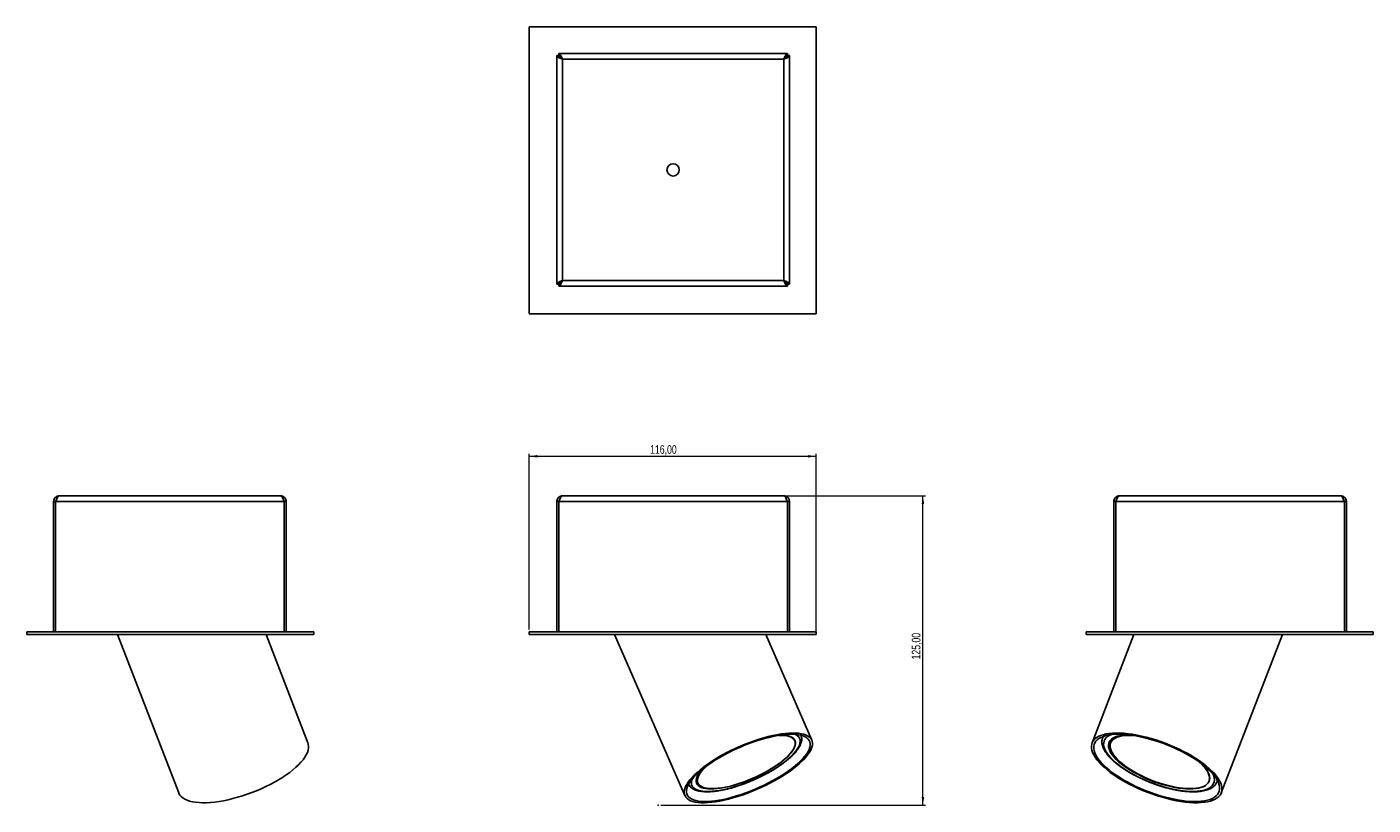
# Model space of a CAD drawing. Header units: millimetres. Extents: x 151 to 695, y 344 to 659.
import ezdxf

# ---------------------------------------------------------------- set-up
doc = ezdxf.new("R2010")
doc.units = ezdxf.units.MM
doc.header["$PDSIZE"] = -1
doc.styles.add('SLDTEXTSTYLE0', font='TXT', dxfattribs={"width": 0.75})
doc.dimstyles.new('SLDDIMSTYLE0', dxfattribs={"dimtxt": 3.5, "dimasz": 3.302, "dimexe": 0, "dimexo": 0.0625, "dimgap": 0.875, "dimtad": 1, "dimrnd": 1e-09, "dimzin": 12, "dimdsep": 46, "dimtxsty": 'SLDTEXTSTYLE0', "dimsah": 1, "dimcen": 0.09, "dimadec": 0, "dimazin": 3, "dimtfac": 1, "dimtofl": 0, "dimtmove": 0, "dimatfit": 3, "dimfxl": 0, "dimfrac": 2, "dimtolj": 1, "dimtzin": 12, "dimarcsym": 0})

# ---------------------------------------------------------------- blocks, each defined once
blk = doc.blocks.new('_D')
at = {"color": 7, "linetype": 'Continuous', "lineweight": 0}
for p, q in [((457.77, 469.22), (514.04, 469.22)), ((513.04, 344.22), (513.04, 469.22)), ((407.09, 344.22), (514.04, 344.22))]:
    blk.add_line(p, q, dxfattribs=at)
at = {"color": 7, "linetype": 'Continuous', "lineweight": 18}
for points in [[(513.04, 469.22), (512.53, 465.92), (513.55, 465.92)], [(513.04, 344.22), (513.55, 347.52), (512.53, 347.52)]]:
    blk.add_solid(points, dxfattribs=at)
at = {"color": 7, "linetype": 'Continuous', "lineweight": 18, "insert": (508.53, 403.1), "char_height": 3.5, "attachment_point": 1, "rotation": 90, "style": 'SLDTEXTSTYLE0'}
blk.add_mtext('125,00', dxfattribs=at)
blk = doc.blocks.new('_D_1')
at = {"color": 7, "linetype": 'Continuous', "lineweight": 0}
for p, q in [((353.87, 415.22), (353.87, 486.22)), ((353.87, 485.22), (469.87, 485.22)), ((469.87, 414.22), (469.87, 486.22))]:
    blk.add_line(p, q, dxfattribs=at)
at = {"color": 7, "linetype": 'Continuous', "lineweight": 18}
for points in [[(353.87, 485.22), (357.17, 484.71), (357.17, 485.73)], [(469.87, 485.22), (466.56, 485.73), (466.56, 484.71)]]:
    blk.add_solid(points, dxfattribs=at)
at = {"color": 7, "linetype": 'Continuous', "lineweight": 18, "insert": (402.78, 489.73), "char_height": 3.5, "attachment_point": 1, "style": 'SLDTEXTSTYLE0'}
blk.add_mtext('116,00', dxfattribs=at)

msp = doc.modelspace()

# ---------------------------------------------------------------- linework, layer by layer
at = {"color": 7, "linetype": 'Continuous', "lineweight": 25}
for p, q in [((469.865, 658.811), (353.865, 658.811)), ((353.865, 658.811), (353.865, 542.811)), ((469.865, 542.811), (469.865, 658.811)), ((365.865, 648.011), (365.865, 647.211)), ((458.265, 648.011), (365.865, 648.011)), ((458.265, 648.011), (458.265, 647.211)), ((365.065, 647.211), (365.065, 554.811)), ((365.065, 647.211), (365.865, 647.211)), ((367.365, 645.711), (367.365, 556.311)), ((456.765, 645.711), (367.365, 645.711)), ((456.765, 556.311), (456.765, 645.711)), ((459.065, 647.211), (458.265, 647.211)), ((459.065, 554.811), (459.065, 647.211)), ((366.865, 555.984), (366.865, 555.811)), ((366.865, 555.811), (367.039, 555.811)), ((367.365, 556.311), (456.765, 556.311)), ((365.065, 554.811), (365.865, 554.811)), ((365.865, 554.011), (365.865, 554.811)), ((365.865, 554.011), (458.265, 554.011)), ((458.265, 554.011), (458.265, 554.811)), ((459.065, 554.811), (458.265, 554.811)), ((353.865, 542.811), (469.865, 542.811)), ((163.991, 469.217), (253.391, 469.217)), ((367.365, 469.217), (456.765, 469.217)), ((592.481, 469.217), (681.881, 469.217)), ((161.691, 466.917), (162.491, 466.917)), ((161.691, 466.917), (161.691, 414.217)), ((162.491, 466.917), (162.491, 414.217)), ((162.491, 466.917), (254.891, 466.917)), ((254.891, 466.917), (254.891, 414.217)), ((255.691, 466.917), (254.891, 466.917)), ((255.691, 466.917), (255.691, 414.217)), ((365.065, 466.917), (365.865, 466.917)), ((365.065, 466.917), (365.065, 414.217)), ((365.865, 466.917), (365.865, 414.217)), ((365.865, 466.917), (458.265, 466.917)), ((458.265, 466.917), (458.265, 414.217)), ((459.065, 466.917), (458.265, 466.917)), ((459.065, 466.917), (459.065, 414.217)), ((590.181, 466.917), (590.981, 466.917)), ((590.181, 466.917), (590.181, 414.217)), ((590.981, 466.917), (590.981, 414.217)), ((590.981, 466.917), (683.381, 466.917)), ((683.381, 466.917), (683.381, 414.217)), ((684.181, 466.917), (683.381, 466.917)), ((684.181, 466.917), (684.181, 414.217)), ((150.891, 414.217), (150.891, 413.217)), ((150.891, 414.217), (266.891, 414.217)), ((266.891, 414.217), (266.891, 413.217)), ((353.865, 414.217), (353.865, 413.217)), ((353.865, 414.217), (469.865, 414.217)), ((469.865, 414.217), (469.865, 413.217)), ((578.981, 414.217), (578.981, 413.217)), ((578.981, 414.217), (694.981, 414.217)), ((694.981, 414.217), (694.981, 413.217)), ((150.891, 413.217), (266.891, 413.217)), ((187.515, 413.217), (212.226, 349.18)), ((264.471, 369.34), (247.54, 413.217)), ((353.865, 413.217), (469.865, 413.217)), ((388.379, 413.217), (416.821, 348.059)), ((468.145, 370.462), (449.482, 413.217)), ((578.981, 413.217), (694.981, 413.217)), ((598.332, 413.217), (581.401, 369.34)), ((633.646, 349.18), (658.357, 413.217)), ((461.254, 370.195), (460.927, 370.945)), ((463.751, 372.401), (463.727, 372.459)), ((585.924, 371.921), (585.747, 371.534)), ((589.181, 370.202), (588.847, 369.338)), ((421.675, 353.947), (422.052, 353.083)), ((631.858, 353.607), (632.039, 354.138)), ((418.366, 352.642), (418.398, 352.572))]:
    msp.add_line(p, q, dxfattribs=at)
at = {"color": 7, "linetype": 'Continuous', "lineweight": 25, "flags": 128}
for points in [[(425.647, 360.53), (427.131, 361.552), (428.698, 362.561), (430.338, 363.552), (432.043, 364.521), (433.803, 365.461), (435.61, 366.369), (437.454, 367.238), (439.324, 368.065), (441.212, 368.845), (443.106, 369.574), (444.996, 370.248), (446.874, 370.863), (448.728, 371.416), (450.548, 371.904), (452.326, 372.325), (454.051, 372.677), (455.714, 372.956), (457.307, 373.163), (458.82, 373.295), (460.247, 373.353), (461.578, 373.335), (462.808, 373.242), (463.929, 373.075), (464.936, 372.834), (465.824, 372.52), (466.586, 372.136), (467.22, 371.683), (467.722, 371.164), (468.089, 370.581), (468.32, 369.938), (468.413, 369.238), (468.367, 368.484), (468.184, 367.682), (467.863, 366.834), (467.407, 365.946), (466.818, 365.023), (466.099, 364.069), (465.254, 363.089), (464.287, 362.088), (463.205, 361.073), (462.011, 360.047), (460.714, 359.018), (459.319, 357.99), (457.834, 356.969), (456.268, 355.96), (454.628, 354.968), (452.923, 354), (451.162, 353.059), (449.355, 352.152), (447.512, 351.282), (445.641, 350.455), (443.754, 349.675), (441.86, 348.946), (439.969, 348.273), (438.092, 347.657), (436.238, 347.104), (434.418, 346.616), (432.64, 346.195), (430.915, 345.844), (429.252, 345.564), (427.659, 345.357), (426.145, 345.225), (424.719, 345.167), (423.387, 345.185), (422.157, 345.278), (421.036, 345.445), (420.029, 345.686), (419.142, 346), (418.38, 346.384), (417.746, 346.837), (417.244, 347.356), (416.876, 347.939), (416.646, 348.582), (416.553, 349.282), (416.598, 350.036), (416.782, 350.838), (417.103, 351.686), (417.559, 352.574), (418.148, 353.497), (418.867, 354.452), (419.712, 355.432), (420.678, 356.432), (421.761, 357.448), (422.954, 358.473), (424.252, 359.502), (425.647, 360.53)], [(426.248, 360.485), (427.715, 361.493), (429.264, 362.489), (430.887, 363.466), (432.575, 364.42), (434.319, 365.346), (436.108, 366.237), (437.933, 367.089), (439.783, 367.897), (441.648, 368.658), (443.518, 369.365), (445.382, 370.016), (447.23, 370.607), (449.052, 371.134), (450.836, 371.595), (452.574, 371.988), (454.256, 372.308), (455.872, 372.556), (457.413, 372.73), (458.87, 372.828), (460.236, 372.85), (461.502, 372.797), (462.662, 372.667), (463.709, 372.463), (464.638, 372.185), (465.442, 371.834), (466.119, 371.413), (466.663, 370.925), (467.071, 370.371), (467.343, 369.755), (467.475, 369.08), (467.467, 368.35), (467.32, 367.569), (467.034, 366.742), (466.611, 365.874), (466.052, 364.968), (465.362, 364.03), (464.544, 363.065), (463.602, 362.08), (462.543, 361.078), (461.371, 360.067), (460.094, 359.05), (458.718, 358.035), (457.251, 357.027), (455.702, 356.031), (454.078, 355.054), (452.39, 354.1), (450.647, 353.175), (448.858, 352.283), (447.033, 351.431), (445.183, 350.623), (443.317, 349.863), (441.447, 349.155), (439.583, 348.504), (437.735, 347.913), (435.914, 347.386), (434.129, 346.925), (432.391, 346.533), (430.71, 346.212), (429.094, 345.964), (427.553, 345.79), (426.096, 345.692), (424.73, 345.67), (423.464, 345.724), (422.304, 345.853), (421.256, 346.057), (420.328, 346.335), (419.523, 346.686), (418.847, 347.107), (418.303, 347.595), (417.894, 348.149), (417.623, 348.766), (417.491, 349.44), (417.498, 350.17), (417.645, 350.951), (417.932, 351.778), (418.355, 352.647), (418.913, 353.552), (419.604, 354.49), (420.422, 355.455), (421.363, 356.44), (422.423, 357.442), (423.595, 358.454), (424.872, 359.47), (426.248, 360.485)], [(457.694, 372.43), (458.61, 372.241), (459.41, 371.979), (460.086, 371.647), (460.635, 371.247), (461.053, 370.781), (461.337, 370.253), (461.485, 369.667), (461.495, 369.026), (461.369, 368.335), (461.106, 367.598), (460.71, 366.821), (460.181, 366.009), (459.524, 365.167), (458.744, 364.301), (457.845, 363.418), (456.834, 362.522), (455.718, 361.621), (454.505, 360.719), (453.202, 359.825), (451.819, 358.943), (450.364, 358.08), (448.849, 357.241), (447.283, 356.433), (445.677, 355.66), (444.042, 354.929), (442.389, 354.243), (440.729, 353.609), (439.075, 353.029), (437.436, 352.509), (435.825, 352.051), (434.252, 351.658), (432.728, 351.335), (431.263, 351.082), (429.868, 350.901), (428.552, 350.794), (427.324, 350.761), (426.192, 350.803), (425.164, 350.919), (424.248, 351.108), (423.448, 351.37), (422.772, 351.702), (422.223, 352.102), (421.805, 352.567), (421.521, 353.095), (421.373, 353.681), (421.363, 354.322), (421.489, 355.014), (421.752, 355.75), (422.148, 356.527), (422.677, 357.34), (423.334, 358.182), (423.497, 358.373)], [(425.608, 351.028), (426.636, 350.913), (427.769, 350.873), (429, 350.908), (430.32, 351.019), (431.719, 351.204), (433.188, 351.462), (434.716, 351.792), (436.293, 352.19), (437.907, 352.655), (439.548, 353.183), (441.203, 353.771), (442.862, 354.413), (444.512, 355.106), (446.142, 355.845), (447.741, 356.625), (449.297, 357.44), (450.799, 358.284), (452.237, 359.152), (453.601, 360.037), (454.881, 360.934), (456.068, 361.835), (457.155, 362.735), (458.132, 363.628), (458.994, 364.506), (459.734, 365.364), (460.348, 366.197), (460.83, 366.997), (461.178, 367.759), (461.389, 368.479), (461.461, 369.151), (461.394, 369.77), (461.189, 370.332), (460.847, 370.833), (460.371, 371.27), (459.763, 371.639), (459.028, 371.937), (458.171, 372.164), (457.198, 372.317), (456.117, 372.395), (454.933, 372.397), (454.752, 372.391)], [(456.042, 372.579), (456.666, 372.546), (457.694, 372.43)], [(585.187, 360.53), (584.22, 361.552), (583.377, 362.561), (582.663, 363.552), (582.081, 364.521), (581.635, 365.461), (581.328, 366.369), (581.16, 367.238), (581.133, 368.065), (581.246, 368.845), (581.5, 369.574), (581.893, 370.248), (582.422, 370.863), (583.085, 371.416), (583.879, 371.904), (584.799, 372.325), (585.84, 372.677), (586.997, 372.956), (588.263, 373.163), (589.632, 373.295), (591.097, 373.353), (592.649, 373.335), (594.281, 373.242), (595.983, 373.075), (597.747, 372.834), (599.563, 372.52), (601.421, 372.136), (603.312, 371.683), (605.226, 371.164), (607.151, 370.581), (609.079, 369.938), (610.998, 369.238), (612.899, 368.484), (614.772, 367.682), (616.605, 366.834), (618.39, 365.946), (620.117, 365.023), (621.777, 364.069), (623.361, 363.089), (624.86, 362.088), (626.267, 361.073), (627.574, 360.047), (628.774, 359.018), (629.861, 357.99), (630.828, 356.969), (631.671, 355.96), (632.385, 354.968), (632.967, 354), (633.412, 353.059), (633.72, 352.152), (633.888, 351.282), (633.915, 350.455), (633.801, 349.675), (633.548, 348.946), (633.155, 348.273), (632.626, 347.657), (631.962, 347.104), (631.168, 346.616), (630.249, 346.195), (629.207, 345.844), (628.051, 345.564), (626.784, 345.357), (625.415, 345.225), (623.951, 345.167), (622.398, 345.185), (620.767, 345.278), (619.065, 345.445), (617.301, 345.686), (615.485, 346), (613.626, 346.384), (611.735, 346.837), (609.822, 347.356), (607.896, 347.939), (605.969, 348.582), (604.049, 349.282), (602.148, 350.036), (600.276, 350.838), (598.442, 351.686), (596.657, 352.574), (594.93, 353.497), (593.27, 354.452), (591.686, 355.432), (590.187, 356.432), (588.78, 357.448), (587.473, 358.473), (586.274, 359.502), (585.187, 360.53)], [(585.985, 360.485), (585.031, 361.493), (584.203, 362.489), (583.506, 363.466), (582.943, 364.42), (582.518, 365.346), (582.232, 366.237), (582.088, 367.089), (582.086, 367.897), (582.226, 368.658), (582.507, 369.365), (582.929, 370.016), (583.488, 370.607), (584.182, 371.134), (585.006, 371.595), (585.956, 371.988), (587.027, 372.308), (588.212, 372.556), (589.505, 372.73), (590.899, 372.828), (592.386, 372.85), (593.958, 372.797), (595.606, 372.667), (597.32, 372.463), (599.091, 372.185), (600.909, 371.834), (602.765, 371.413), (604.647, 370.925), (606.545, 370.371), (608.449, 369.755), (610.347, 369.08), (612.23, 368.35), (614.086, 367.569), (615.906, 366.742), (617.678, 365.874), (619.394, 364.968), (621.044, 364.03), (622.618, 363.065), (624.107, 362.08), (625.504, 361.078), (626.8, 360.067), (627.989, 359.05), (629.063, 358.035), (630.016, 357.027), (630.844, 356.031), (631.541, 355.054), (632.104, 354.1), (632.53, 353.175), (632.816, 352.283), (632.96, 351.431), (632.962, 350.623), (632.822, 349.863), (632.54, 349.155), (632.118, 348.504), (631.559, 347.913), (630.866, 347.386), (630.042, 346.925), (629.092, 346.533), (628.021, 346.212), (626.836, 345.964), (625.542, 345.79), (624.148, 345.692), (622.661, 345.67), (621.09, 345.724), (619.442, 345.853), (617.728, 346.057), (615.957, 346.335), (614.138, 346.686), (612.283, 347.107), (610.401, 347.595), (608.503, 348.149), (606.599, 348.766), (604.701, 349.44), (602.818, 350.17), (600.962, 350.951), (599.142, 351.778), (597.369, 352.647), (595.653, 353.552), (594.004, 354.49), (592.43, 355.455), (590.94, 356.44), (589.543, 357.442), (588.247, 358.454), (587.059, 359.47), (585.985, 360.485)], [(585.962, 371.99), (585.905, 371.891), (585.688, 371.421)], [(624.747, 361.631), (624.759, 361.621), (625.721, 360.719), (626.566, 359.825), (627.286, 358.943), (627.878, 358.08), (628.337, 357.241), (628.661, 356.433), (628.846, 355.66), (628.892, 354.929), (628.799, 354.243), (628.567, 353.609), (628.197, 353.029), (627.692, 352.509), (627.056, 352.051), (626.293, 351.658), (625.408, 351.335), (624.407, 351.082), (623.297, 350.901), (622.086, 350.794), (620.782, 350.761), (619.393, 350.803), (617.93, 350.919), (616.402, 351.108), (614.82, 351.37), (613.195, 351.702), (611.536, 352.102), (609.857, 352.567), (608.169, 353.095), (606.482, 353.681), (604.809, 354.322), (603.161, 355.014), (601.548, 355.75), (599.983, 356.527), (598.476, 357.34), (597.037, 358.182), (595.676, 359.047), (594.403, 359.931), (593.225, 360.827), (592.152, 361.728), (591.189, 362.629), (590.345, 363.524), (589.624, 364.406), (589.033, 365.269), (588.573, 366.107), (588.25, 366.916), (588.064, 367.688), (588.018, 368.42), (588.112, 369.105), (588.344, 369.74), (588.714, 370.32), (589.219, 370.84), (589.855, 371.298), (590.618, 371.69), (591.503, 372.014), (592.504, 372.267), (593.613, 372.448), (594.825, 372.555), (596.129, 372.588), (596.358, 372.586)], [(597.991, 372.365), (597.288, 372.395), (595.943, 372.397), (594.688, 372.324), (593.533, 372.176), (592.484, 371.954), (591.55, 371.66), (590.737, 371.296), (590.051, 370.863), (589.496, 370.366), (589.076, 369.808), (588.795, 369.193), (588.654, 368.524), (588.655, 367.808), (588.797, 367.048), (589.079, 366.25), (589.499, 365.419), (590.055, 364.563), (590.743, 363.685), (591.557, 362.794), (592.492, 361.894), (593.541, 360.992), (594.697, 360.095), (595.953, 359.209), (597.298, 358.34), (598.724, 357.494), (600.221, 356.677), (601.778, 355.895), (603.384, 355.153), (605.028, 354.457), (606.699, 353.811), (608.384, 353.22), (610.073, 352.688), (611.752, 352.219), (613.411, 351.815), (615.037, 351.481), (616.62, 351.218), (618.148, 351.028)], [(260.685, 360.53), (261.652, 361.552), (262.495, 362.561), (263.209, 363.552), (263.791, 364.521), (264.237, 365.461), (264.544, 366.369), (264.712, 367.238), (264.739, 368.065), (264.626, 368.845), (264.471, 369.34)], [(212.226, 349.18), (212.324, 348.946), (212.717, 348.273), (213.246, 347.657), (213.91, 347.104), (214.704, 346.616), (215.623, 346.195), (216.665, 345.844), (217.821, 345.564), (219.088, 345.357), (220.457, 345.225), (221.921, 345.167), (223.474, 345.185), (225.105, 345.278), (226.807, 345.445), (228.571, 345.686), (230.387, 346), (232.246, 346.384), (234.137, 346.837), (236.05, 347.356), (237.976, 347.939), (239.903, 348.582), (241.823, 349.282), (243.724, 350.036), (245.596, 350.838), (247.43, 351.686), (249.215, 352.574), (250.942, 353.497), (252.602, 354.452), (254.186, 355.432), (255.685, 356.432), (257.092, 357.448), (258.399, 358.473), (259.598, 359.502), (260.685, 360.53)], [(425.418, 359.882), (424.729, 359.209), (423.927, 358.34), (423.25, 357.494), (422.701, 356.677), (422.286, 355.895), (422.006, 355.153), (421.865, 354.457), (421.862, 353.811), (421.997, 353.22), (422.271, 352.688), (422.681, 352.219), (423.224, 351.815), (423.896, 351.481), (424.692, 351.218), (425.608, 351.028)], [(618.148, 351.028), (619.61, 350.913), (620.996, 350.873), (622.297, 350.908), (623.503, 351.019), (624.606, 351.204), (625.598, 351.462), (626.473, 351.792), (627.223, 352.19), (627.844, 352.655), (628.332, 353.183), (628.682, 353.771), (628.894, 354.413), (628.964, 355.106), (628.893, 355.845), (628.68, 356.625), (628.329, 357.44), (627.84, 358.284), (627.218, 359.152), (626.467, 360.037), (625.592, 360.934), (625.19, 361.311)], [(631.865, 353.591), (632.047, 354.205), (632.048, 354.206)]]:
    msp.add_lwpolyline(points, dxfattribs=at)
at = {"color": 8, "linetype": 'Continuous', "lineweight": 25, "flags": 128}
for points in [[(419.625, 354.517), (419.616, 354.487), (419.46, 353.751), (419.443, 353.064), (419.565, 352.433), (419.825, 351.859), (420.222, 351.348), (420.753, 350.902), (421.414, 350.524), (422.203, 350.216), (423.112, 349.981), (424.138, 349.82), (425.273, 349.734), (426.509, 349.723), (427.841, 349.788), (429.258, 349.928), (430.752, 350.143), (432.314, 350.43), (433.933, 350.788), (435.6, 351.215), (437.303, 351.709), (439.033, 352.265), (440.778, 352.881), (442.527, 353.552), (444.268, 354.275), (445.992, 355.044), (447.688, 355.856), (449.343, 356.704), (450.949, 357.583), (452.494, 358.489), (453.969, 359.414), (455.366, 360.354), (456.674, 361.303), (457.885, 362.253), (458.993, 363.2), (459.989, 364.137), (460.868, 365.059), (461.625, 365.96), (462.253, 366.833), (462.75, 367.673), (463.112, 368.476), (463.337, 369.236), (463.424, 369.948), (463.371, 370.607), (463.18, 371.21), (462.851, 371.753), (462.387, 372.232), (461.791, 372.645), (461.502, 372.797)], [(588.964, 372.668), (588.318, 372.355), (587.604, 371.895), (587.021, 371.37), (586.575, 370.783), (586.266, 370.139), (586.098, 369.441), (586.071, 368.695), (586.186, 367.904), (586.441, 367.073), (586.836, 366.209), (587.367, 365.315), (588.032, 364.399), (588.826, 363.466), (589.744, 362.521), (590.78, 361.571), (591.928, 360.621), (593.18, 359.678), (594.529, 358.748), (595.966, 357.836), (597.482, 356.949), (599.068, 356.091), (600.713, 355.269), (602.406, 354.487), (604.138, 353.751), (605.897, 353.064), (607.673, 352.433), (609.453, 351.859), (611.227, 351.348), (612.984, 350.902), (614.712, 350.524), (616.4, 350.216), (618.038, 349.981), (619.616, 349.82), (621.123, 349.734), (622.55, 349.723), (623.887, 349.788), (625.128, 349.928), (626.262, 350.143), (627.285, 350.43), (628.188, 350.788), (628.966, 351.215), (629.615, 351.709), (630.13, 352.265), (630.508, 352.881), (630.746, 353.552), (630.844, 354.275), (630.8, 355.044), (630.615, 355.856), (630.289, 356.704), (630.279, 356.725)]]:
    msp.add_lwpolyline(points, dxfattribs=at)
at = {"color": 7, "linetype": 'Continuous', "lineweight": 25}
msp.add_circle((412.065, 601.011), 2.5, dxfattribs=at)
for centre, radius, start, end in [((592.26, 368.98), 3.313, 134.249, 158.35451), ((424.006, 354.949), 2.537, 180.28126, 203.2606)]:
    msp.add_arc(centre, radius, start, end, dxfattribs=at)
for points, knots in [([(367.365, 645.711), (367.26, 645.963), (367.04, 646.495), (366.702, 647.217), (366.353, 647.76), (366.073, 647.989), (365.911, 648.006), (365.865, 648.011)], [0, 0, 0, 0, 0.2095298, 0.4420542, 0.6746039, 0.9071532, 1, 1, 1, 1]), ([(458.265, 648.011), (458.16, 647.987), (457.94, 647.935), (457.602, 647.514), (457.253, 646.862), (456.973, 646.212), (456.811, 645.822), (456.765, 645.711)], [0, 0, 0, 0, 0.2095298, 0.4420542, 0.6746039, 0.9071532, 1, 1, 1, 1]), ([(365.065, 647.211), (365.089, 647.106), (365.141, 646.885), (365.562, 646.548), (366.214, 646.199), (366.864, 645.919), (367.254, 645.757), (367.365, 645.711)], [0, 0, 0, 0, 0.2095298, 0.4420542, 0.6746039, 0.9071532, 1, 1, 1, 1]), ([(367.365, 645.711), (367.238, 645.911), (366.983, 646.312), (366.601, 646.814), (366.228, 647.149), (365.983, 647.191), (365.865, 647.211)], [0, 0, 0, 0, 0.2546645, 0.5095562, 0.7644492, 1, 1, 1, 1]), ([(365.865, 647.211), (365.889, 647.084), (365.935, 646.829), (366.295, 646.446), (366.795, 646.074), (367.18, 645.829), (367.365, 645.711)], [0, 0, 0, 0, 0.25466449, 0.50955623, 0.76444918, 1, 1, 1, 1]), ([(456.765, 645.711), (457.017, 645.816), (457.549, 646.036), (458.271, 646.374), (458.815, 646.723), (459.043, 647.003), (459.06, 647.165), (459.065, 647.211)], [0, 0, 0, 0, 0.2095298, 0.4420542, 0.6746039, 0.9071532, 1, 1, 1, 1]), ([(458.265, 647.211), (458.138, 647.187), (457.883, 647.141), (457.501, 646.781), (457.128, 646.281), (456.883, 645.896), (456.765, 645.711)], [0, 0, 0, 0, 0.2546645, 0.5095562, 0.7644492, 1, 1, 1, 1]), ([(456.765, 645.711), (456.965, 645.838), (457.366, 646.093), (457.868, 646.475), (458.203, 646.848), (458.245, 647.093), (458.265, 647.211)], [0, 0, 0, 0, 0.2546645, 0.5095562, 0.7644492, 1, 1, 1, 1]), ([(367.365, 556.311), (367.113, 556.206), (366.581, 555.985), (365.859, 555.648), (365.316, 555.299), (365.087, 555.019), (365.07, 554.857), (365.065, 554.811)], [0, 0, 0, 0, 0.2095298, 0.4420542, 0.6746039, 0.9071532, 1, 1, 1, 1]), ([(367.365, 556.311), (367.165, 556.184), (366.764, 555.929), (366.262, 555.546), (365.927, 555.174), (365.885, 554.929), (365.865, 554.811)], [0, 0, 0, 0, 0.2546645, 0.5095562, 0.7644492, 1, 1, 1, 1]), ([(365.865, 554.011), (365.97, 554.035), (366.191, 554.086), (366.528, 554.507), (366.877, 555.16), (367.157, 555.809), (367.319, 556.2), (367.365, 556.311)], [0, 0, 0, 0, 0.2095298, 0.4420542, 0.6746039, 0.9071532, 1, 1, 1, 1]), ([(365.865, 554.811), (365.992, 554.834), (366.247, 554.881), (366.63, 555.241), (367.002, 555.74), (367.247, 556.126), (367.365, 556.311)], [0, 0, 0, 0, 0.2546645, 0.5095562, 0.7644492, 1, 1, 1, 1]), ([(456.765, 556.311), (456.87, 556.059), (457.091, 555.527), (457.428, 554.805), (457.777, 554.261), (458.057, 554.033), (458.219, 554.016), (458.265, 554.011)], [0, 0, 0, 0, 0.2095298, 0.4420542, 0.6746039, 0.9071532, 1, 1, 1, 1]), ([(459.065, 554.811), (459.041, 554.916), (458.99, 555.136), (458.569, 555.474), (457.916, 555.823), (457.267, 556.103), (456.876, 556.265), (456.765, 556.311)], [0, 0, 0, 0, 0.20952978, 0.44205422, 0.67460387, 0.90715317, 1, 1, 1, 1]), ([(456.765, 556.311), (456.892, 556.111), (457.147, 555.71), (457.53, 555.208), (457.902, 554.873), (458.147, 554.831), (458.265, 554.811)], [0, 0, 0, 0, 0.2546645, 0.5095562, 0.7644492, 1, 1, 1, 1]), ([(458.265, 554.811), (458.242, 554.938), (458.195, 555.193), (457.835, 555.575), (457.336, 555.948), (456.95, 556.193), (456.765, 556.311)], [0, 0, 0, 0, 0.25466449, 0.50955623, 0.76444918, 1, 1, 1, 1]), ([(163.991, 469.217), (163.738, 469.193), (163.207, 469.142), (162.485, 468.721), (161.941, 468.068), (161.713, 467.419), (161.696, 467.029), (161.691, 466.917)], [0, 0, 0, 0, 0.2095298, 0.4420542, 0.6746039, 0.9071532, 1, 1, 1, 1]), ([(162.491, 466.917), (162.595, 467.17), (162.816, 467.701), (163.154, 468.423), (163.503, 468.967), (163.782, 469.195), (163.944, 469.212), (163.991, 469.217)], [0, 0, 0, 0, 0.20952978, 0.44205422, 0.67460387, 0.90715317, 1, 1, 1, 1]), ([(253.391, 469.217), (253.495, 469.193), (253.716, 469.142), (254.054, 468.721), (254.403, 468.068), (254.682, 467.419), (254.844, 467.029), (254.891, 466.917)], [0, 0, 0, 0, 0.20952978, 0.44205422, 0.67460387, 0.90715317, 1, 1, 1, 1]), ([(255.691, 466.917), (255.666, 467.17), (255.615, 467.701), (255.194, 468.423), (254.542, 468.967), (253.892, 469.195), (253.502, 469.212), (253.391, 469.217)], [0, 0, 0, 0, 0.2095298, 0.4420542, 0.6746039, 0.9071532, 1, 1, 1, 1]), ([(367.365, 469.217), (367.113, 469.193), (366.581, 469.142), (365.859, 468.721), (365.316, 468.068), (365.087, 467.419), (365.07, 467.029), (365.065, 466.917)], [0, 0, 0, 0, 0.2095298, 0.4420542, 0.6746039, 0.9071532, 1, 1, 1, 1]), ([(365.865, 466.917), (365.97, 467.17), (366.191, 467.701), (366.528, 468.423), (366.877, 468.967), (367.157, 469.195), (367.319, 469.212), (367.365, 469.217)], [0, 0, 0, 0, 0.2095298, 0.4420542, 0.6746039, 0.9071532, 1, 1, 1, 1]), ([(456.765, 469.217), (456.87, 469.193), (457.091, 469.142), (457.428, 468.721), (457.777, 468.068), (458.057, 467.419), (458.219, 467.029), (458.265, 466.917)], [0, 0, 0, 0, 0.2095298, 0.4420542, 0.6746039, 0.9071532, 1, 1, 1, 1]), ([(459.065, 466.917), (459.041, 467.17), (458.99, 467.701), (458.569, 468.423), (457.916, 468.967), (457.267, 469.195), (456.876, 469.212), (456.765, 469.217)], [0, 0, 0, 0, 0.20952978, 0.44205422, 0.67460387, 0.90715317, 1, 1, 1, 1]), ([(592.481, 469.217), (592.229, 469.193), (591.697, 469.142), (590.976, 468.721), (590.432, 468.068), (590.204, 467.419), (590.186, 467.029), (590.181, 466.917)], [0, 0, 0, 0, 0.2095298, 0.4420542, 0.6746039, 0.9071532, 1, 1, 1, 1]), ([(590.981, 466.917), (591.086, 467.17), (591.307, 467.701), (591.645, 468.423), (591.993, 468.967), (592.273, 469.195), (592.435, 469.212), (592.481, 469.217)], [0, 0, 0, 0, 0.2095298, 0.4420542, 0.6746039, 0.9071532, 1, 1, 1, 1]), ([(681.881, 469.217), (681.986, 469.193), (682.207, 469.142), (682.545, 468.721), (682.893, 468.068), (683.173, 467.419), (683.335, 467.029), (683.381, 466.917)], [0, 0, 0, 0, 0.2095298, 0.4420542, 0.6746039, 0.9071532, 1, 1, 1, 1]), ([(684.181, 466.917), (684.157, 467.17), (684.106, 467.701), (683.685, 468.423), (683.033, 468.967), (682.383, 469.195), (681.993, 469.212), (681.881, 469.217)], [0, 0, 0, 0, 0.2095298, 0.4420542, 0.6746039, 0.9071532, 1, 1, 1, 1]), ([(418.417, 352.556), (418.499, 352.39), (418.684, 352.015), (419.11, 351.507), (419.661, 351.023), (420.324, 350.607), (421.101, 350.256), (421.993, 349.974), (422.995, 349.766), (424.097, 349.632), (425.288, 349.574), (426.558, 349.588), (427.901, 349.674), (429.31, 349.829), (430.778, 350.051), (432.3, 350.338), (433.866, 350.69), (435.471, 351.102), (437.104, 351.573), (438.759, 352.101), (440.427, 352.681), (442.099, 353.312), (443.765, 353.99), (445.418, 354.711), (447.049, 355.471), (448.649, 356.266), (450.209, 357.092), (451.722, 357.946), (453.178, 358.821), (454.572, 359.715), (455.895, 360.623), (457.14, 361.54), (458.302, 362.463), (459.373, 363.387), (460.349, 364.309), (461.225, 365.225), (461.995, 366.134), (462.654, 367.034), (463.198, 367.923), (463.618, 368.798), (463.905, 369.655), (464.053, 370.485), (464.051, 371.27), (463.948, 371.908), (463.796, 372.258), (463.741, 372.382)], [0, 0, 0, 0, 0.0166661, 0.0375576, 0.0588146, 0.080849, 0.1038213, 0.1275941, 0.1518408, 0.1762497, 0.2006036, 0.2248512, 0.2489885, 0.2730282, 0.2969865, 0.3208791, 0.3447192, 0.3685179, 0.3922844, 0.4160261, 0.4397494, 0.4634595, 0.4871614, 0.5108594, 0.5345575, 0.5582587, 0.581967, 0.6056871, 0.629424, 0.6531833, 0.6769718, 0.7007976, 0.7246706, 0.7486029, 0.7726091, 0.7967065, 0.8209143, 0.8452486, 0.8697118, 0.8942641, 0.9186925, 0.9426475, 0.9657234, 0.9877528, 1, 1, 1, 1]), ([(585.699, 371.41), (585.638, 371.246), (585.487, 370.844), (585.393, 370.155), (585.395, 369.361), (585.527, 368.535), (585.784, 367.678), (586.171, 366.791), (586.686, 365.879), (587.326, 364.95), (588.086, 364.011), (588.958, 363.069), (589.935, 362.129), (591.012, 361.195), (592.181, 360.27), (593.438, 359.358), (594.774, 358.465), (596.183, 357.592), (597.658, 356.745), (599.191, 355.928), (600.774, 355.145), (602.398, 354.399), (604.055, 353.695), (605.737, 353.037), (607.434, 352.426), (609.137, 351.868), (610.837, 351.365), (612.527, 350.919), (614.196, 350.533), (615.836, 350.21), (617.439, 349.951), (618.997, 349.758), (620.502, 349.632), (621.947, 349.574), (623.325, 349.587), (624.63, 349.671), (625.855, 349.827), (626.996, 350.058), (628.045, 350.364), (628.996, 350.749), (629.837, 351.211), (630.561, 351.748), (631.152, 352.356), (631.591, 352.968), (631.772, 353.4), (631.85, 353.586)], [0, 0, 0, 0, 0.0147229, 0.0361492, 0.0577617, 0.0798797, 0.1026643, 0.1260829, 0.149955, 0.1740617, 0.1982297, 0.222352, 0.2464013, 0.270374, 0.2942766, 0.318119, 0.3419113, 0.3656629, 0.3893819, 0.4130754, 0.4367496, 0.4604098, 0.484061, 0.5077075, 0.5313536, 0.5550025, 0.5786581, 0.602325, 0.6260081, 0.6497129, 0.6734458, 0.697214, 0.7210261, 0.744892, 0.768823, 0.7928308, 0.8169257, 0.8411119, 0.8653762, 0.8896519, 0.9137778, 0.9375202, 0.9606305, 0.9829974, 1, 1, 1, 1])]:
    msp.add_open_spline(points, degree=3, knots=knots, dxfattribs=at)
at = {"color": 7, "linetype": 'Continuous', "lineweight": 0}
msp.add_point((406.086, 344.217), dxfattribs=at)

# ---------------------------------------------------------------- dimensions: what is measured, and where the dimension line sits
at = {"color": 7, "linetype": 'Continuous', "lineweight": 18}
dim = msp.add_linear_dim(base=(469.865, 485.217), p1=(353.865, 414.217), p2=(469.865, 413.217), dimstyle='SLDDIMSTYLE0', dxfattribs=at)
dim.commit()
dim.dimension.update_dxf_attribs({"geometry": '_D_1', "text_midpoint": (409.89, 485.217), "dimtype": 160})
dim = msp.add_linear_dim(base=(513.043, 469.217), p1=(406.086, 344.217), p2=(456.765, 469.217), angle=90, dimstyle='SLDDIMSTYLE0', dxfattribs=at)
dim.commit()
dim.dimension.update_dxf_attribs({"geometry": '_D', "text_midpoint": (513.043, 410.215), "dimtype": 160})

doc.saveas('drawing.dxf')
